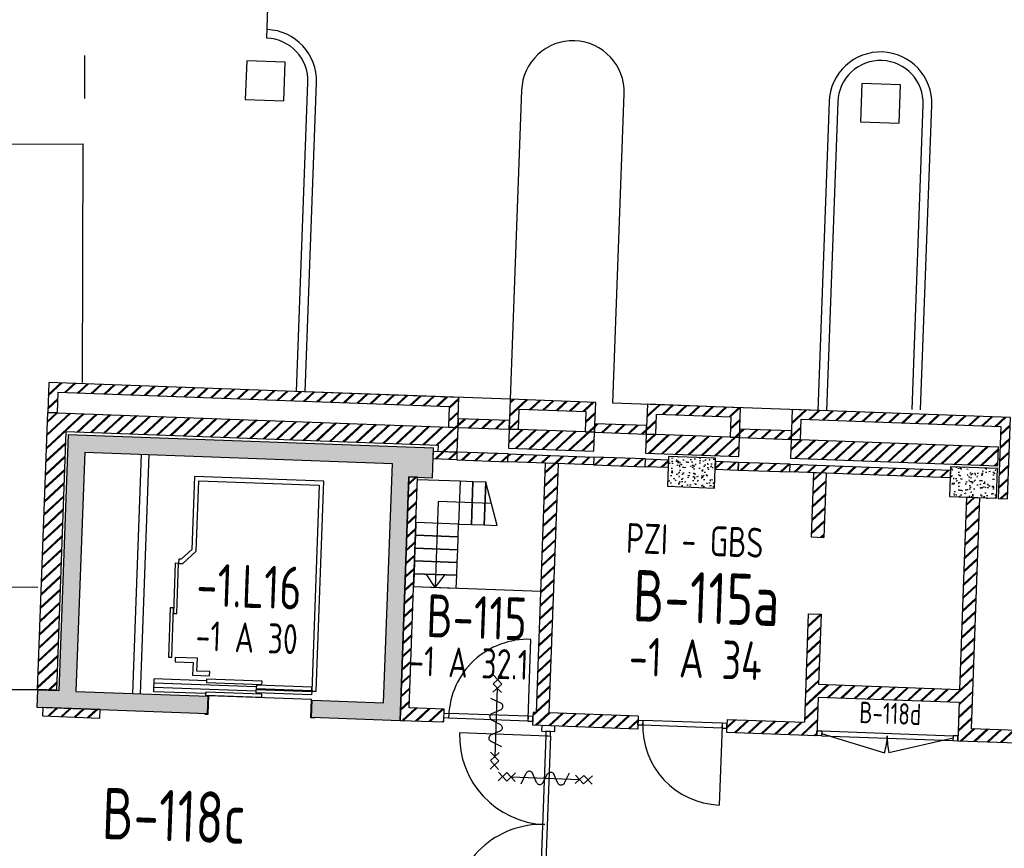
# Model space of a CAD drawing. Header units: millimetres. Extents: x 119024465 to 119292677, y 483022511 to 483148062.
# Tile 108 of 162: x 119175810 to 119187324, y 483088914 to 483098605. Entities that reach past the tile are written whole.
import ezdxf
from ezdxf.enums import TextEntityAlignment as Align

# ---------------------------------------------------------------- set-up
doc = ezdxf.new("R2010")
doc.units = ezdxf.units.MM
doc.header["$LTSCALE"] = 100
doc.layers.get('0').update_dxf_attribs({"linetype": 'CONTINUOUS'})
for name, color, linetype in [('AL21----', 1, 'CONTINUOUS'), ('AL21----_ARC', 8, 'CONTINUOUS'), ('AL22----', 2, 'CONTINUOUS'), ('AL22----_ARC', 8, 'CONTINUOUS'), ('AL24----', 3, 'CONTINUOUS'), ('AL28----', 4, 'CONTINUOUS'), ('AL28----_ARC', 8, 'CONTINUOUS'), ('AL32----', 6, 'CONTINUOUS'), ('AL66----', 11, 'CONTINUOUS'), ('AL90----', 8, 'CONTINUOUS'), ('BT00----_HOTELNRS', 3, 'CONTINUOUS'), ('BT00----_RUIMTENRS', 7, 'CONTINUOUS'), ('BT00----_TEKST', 1, 'CONTINUOUS'), ('Overlap', 8, 'CONTINUOUS')]:
    doc.layers.add(name, color=color, linetype=linetype)
doc.styles.get("Standard").update_dxf_attribs({"font": 'ISOCP.SHX'})
pattern_1 = [(42.91200747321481, (119153097.5669324, 483019764.0029071), (-74.89618102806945, 80.56402464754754), []), (42.91200747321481, (119153098.1134465, 483019778.9929479), (-74.89618102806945, 80.56402464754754), [])]

# ---------------------------------------------------------------- blocks, each defined once
blk = doc.blocks.new('KOLOM')
at = {"layer": 'AL28----', "linetype": 'Continuous'}
for p, q in [((0.5, 0.5), (-0.5, 0.5)), ((-0.5, 0.5), (-0.5, -0.5)), ((0.5, -0.5), (0.5, 0.5)), ((-0.5, -0.5), (0.5, -0.5))]:
    blk.add_line(p, q, dxfattribs=at)
blk = doc.blocks.new('550x350')
at = {"layer": 'AL28----_ARC'}
h = blk.add_hatch(dxfattribs=at)
h.set_pattern_fill('AR-CONC', color=256, style=0)
h.set_pattern_definition([(49.99999999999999, (-57568.72900889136, -77641.3486842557), (182.184668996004, -15.93908553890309), [19.05, -209.55]), (355, (-57568.72900889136, -77641.3486842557), (-35.24282597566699, 191.05664288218), [15.24, -167.64]), (100.451, (-57553.54700889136, -77642.67693425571), (146.9425016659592, 175.1166878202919), [16.19, -178.09]), (46.18420000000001, (-57568.72900889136, -77590.5486842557), (271.0790408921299, -42.04232793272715), [28.575, -314.325]), (96.6356, (-57546.13910889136, -77594.0521842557), (237.4042344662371, 247.4255558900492), [24.285, -267.135]), (351.1840000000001, (-57568.72900889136, -77590.5486842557), (237.4046058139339, 247.4251178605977), [22.86, -251.46]), (21, (-57543.32900889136, -77603.2486842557), (151.6148798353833, -102.2655185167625), [19.05, -209.55]), (326.0000000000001, (-57543.32900889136, -77603.2486842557), (61.80202834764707, 184.1879661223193), [15.24, -167.64]), (71.4514, (-57530.69450889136, -77611.7707842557), (213.4164907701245, 81.92285771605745), [16.19, -178.09]), (37.50000000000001, (-57568.72900889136, -77641.3486842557), (3.088603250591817, 84.55503887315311), [0, -165.608, 0, -170.18, 0, -168.275]), (7.499999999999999, (-57568.72900889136, -77641.3486842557), (66.81966251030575, 100.1805748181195), [0, -97.02799999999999, 0, -161.798, 0, -64.135]), (327.5, (-57625.37100889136, -77641.3486842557), (135.5905951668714, -5.728743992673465), [0, -63.5, 0, -198.12, 0, -262.89]), (317.5, (-57650.77100889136, -77641.3486842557), (148.129181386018, 25.42649103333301), [0, -82.55, 0, -131.572, 0, -186.69])])
h.paths.add_polyline_path([(-275, 175), (-275, -175), (275, -174.9999999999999), (275, 175)])
at = {"layer": 'AL28----', "xscale": 550, "yscale": 350, "zscale": 2600}
blk.add_blockref('KOLOM', (0, 0), dxfattribs=at)
blk = doc.blocks.new('114-31d')
at = {"color": 0, "linetype": 'Continuous'}
for p, q in [((-49.99999994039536, 550.0000000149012), (50.00000011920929, 450.0000000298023)), ((50.00000005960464, 550.0000000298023), (-49.99999988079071, 450.0000000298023)), ((-49.99999988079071, 450), (50.00000017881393, 350)), ((50.00000017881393, 450.0000000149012), (-49.99999988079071, 350)), ((5.960464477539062e-08, 400.0000000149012), (5.960464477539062e-08, -399.9999999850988)), ((-75.22076374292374, 278.9749931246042), (52.90113961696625, 224.7435648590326)), ((-53.78419476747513, 99.46940441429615), (53.34266722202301, 150.8047561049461)), ((-53.34266710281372, 25.53059563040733), (53.34266722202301, -25.53059560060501)), ((-53.34266710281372, -150.2564351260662), (52.90113961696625, -99.4694043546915)), ((-53.78419470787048, -224.195243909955), (74.77923625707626, -278.9116318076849)), ((-49.99999988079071, -349.9999998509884), (50.00000023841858, -449.9999998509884)), ((50.00000023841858, -349.9999998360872), (-49.99999982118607, -449.9999998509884)), ((-49.99999988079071, -449.9999998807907), (50.00000017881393, -549.9999998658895)), ((50.00000023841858, -449.9999998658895), (-49.99999976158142, -549.9999998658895))]:
    blk.add_line(p, q, dxfattribs=at)
for points in [[(74.77923625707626, 187.6370802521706, 0.1085803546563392), (71.0617071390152, 204.5540473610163, 0.1021137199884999), (60.13457530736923, 219.3489430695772, 0.04519307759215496), (52.90113961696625, 224.7435648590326, 0.02457701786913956)], [(53.34266722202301, 150.8047561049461, 0.04259042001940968), (60.13457530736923, 155.9252174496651, 0.1021137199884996), (71.0617071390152, 170.7201131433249, 0.1085803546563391), (74.77923625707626, 187.6370802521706, 0.1085803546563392)], [(-53.78419476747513, 99.46940441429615, 0.04259042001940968), (-60.57610279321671, 94.34894305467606, 0.1021137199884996), (-71.50323468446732, 79.55404734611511, 0.1085803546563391), (-75.22076374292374, 62.63708026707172, 0.1085803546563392)], [(-75.22076374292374, 62.63708026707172, 0.1085803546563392), (-71.50323468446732, 45.72011315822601, 0.1021137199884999), (-60.57610279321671, 30.92521744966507, 0.04519307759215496), (-53.34266710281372, 25.53059563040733, 0.02457701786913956)], [(74.77923625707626, -62.36291974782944, -0.1085803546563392), (71.06170719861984, -79.27988685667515, -0.1021137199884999), (60.13457530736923, -94.07478253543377, -0.04519307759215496), (52.90113961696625, -99.4694043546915, -0.02457701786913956)], [(53.34266722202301, -25.53059560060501, -0.04259042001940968), (60.13457530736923, -30.65105694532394, -0.1021137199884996), (71.0617071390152, -45.44595263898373, -0.1085803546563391), (74.77923625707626, -62.36291974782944, -0.1085803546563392)], [(-75.22076374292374, -187.3629197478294, -0.1085803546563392), (-71.50323462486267, -170.4459526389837, -0.1021137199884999), (-60.57610285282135, -155.6510569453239, -0.04519307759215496), (-53.34266710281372, -150.2564351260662, -0.02457701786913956)], [(-53.78419470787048, -224.195243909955, -0.04259042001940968), (-60.57610279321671, -219.0747825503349, -0.1021137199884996), (-71.50323462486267, -204.279886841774, -0.1085803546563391), (-75.22076374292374, -187.3629197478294, -0.1085803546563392)]]:
    blk.add_lwpolyline(points, format="xyb", dxfattribs=at)

msp = doc.modelspace()

# ---------------------------------------------------------------- hatches: boundary and pattern name
at = {"layer": 'AL21----_ARC'}
h = msp.add_hatch(dxfattribs=at)
h.set_pattern_fill('SCHOON', color=256, scale=2, angle=-2.087992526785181, style=0, pattern_type=2)
h.set_pattern_definition(pattern_1)
h.paths.add_polyline_path([(119176246.7039561, 483094008.3208994), (119176136.7769904, 483094012.3286701), (119176149.528988, 483094362.0962881), (119180946.342034, 483094187.2117502), (119180933.5900365, 483093837.4441323), (119180823.6630708, 483093841.4519029), (119180832.4072977, 483094081.2925553), (119176255.448183, 483094248.1615517)])
edge = h.paths.add_edge_path(flags=16)
edge.add_line((119180823.6630708, 483093841.4519029), (119180933.5900365, 483093837.4441323))
h = msp.add_hatch(dxfattribs=at)
h.set_pattern_fill('SCHOON', color=256, scale=2, angle=-2.087992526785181, style=0, pattern_type=2)
h.set_pattern_definition(pattern_1)
h.paths.add_polyline_path([(119182545.279716, 483094128.9169043), (119181545.9436648, 483094165.351183), (119181533.1916672, 483093815.5835651), (119181643.1186328, 483093811.5757944), (119181651.8628597, 483094051.4164467), (119182431.3449797, 483094022.9977093), (119182422.6007528, 483093783.157057), (119182532.5277185, 483093779.1492864)])
h = msp.add_hatch(dxfattribs=at)
h.set_pattern_fill('SCHOON', color=256, scale=2, angle=-2.087992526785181, style=0, pattern_type=2)
h.set_pattern_definition(pattern_1)
h.paths.add_polyline_path([(119184239.1543229, 483094067.1608019), (119183149.878027, 483094106.8741657), (119183137.1260295, 483093757.1065477), (119183247.0529951, 483093753.0987771), (119183255.797222, 483093992.9394294), (119184125.2195866, 483093961.2416069), (119184116.4753597, 483093721.4009546), (119184226.4023253, 483093717.3931839)])
h = msp.add_hatch(dxfattribs=at)
h.set_pattern_fill('SCHOON', color=256, scale=2, angle=-2.087992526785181, style=0, pattern_type=2)
h.set_pattern_definition(pattern_1)
h.paths.add_polyline_path([(119176018.547756, 483090769.4831837), (119176136.7769904, 483094012.3286701), (119180933.5900365, 483093837.4441323), (119180923.0240956, 483093547.6366773), (119180703.1701644, 483093555.6522188), (119180705.7205639, 483093625.6057424), (119176348.6153804, 483093784.4591975), (119176238.4016873, 483090761.4676425)])
h = msp.add_hatch(dxfattribs=at)
h.set_pattern_fill('SCHOON', color=256, scale=2, angle=-2.087992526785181, style=0, pattern_type=2)
h.set_pattern_definition(pattern_1)
h.paths.add_polyline_path([(119187397.0562449, 483093952.0284812), (119184843.7526339, 483094045.1180633), (119184831.0006363, 483093695.3504453), (119184940.927602, 483093691.3426747), (119184949.6718289, 483093931.183327), (119187283.1215085, 483093846.1092862), (119187252.5167144, 483093006.6670032), (119187362.4436801, 483093002.6592325)])
h = msp.add_hatch(dxfattribs=at)
h.set_pattern_fill('SCHOON', color=256, scale=2, angle=-2.087992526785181, style=0, pattern_type=2)
h.set_pattern_definition(pattern_1)
h.paths.add_polyline_path([(119180933.5900365, 483093837.4441323), (119181533.1916672, 483093815.5835651), (119181536.8350951, 483093915.5171702), (119180937.2334643, 483093937.3777374)])
h = msp.add_hatch(dxfattribs=at)
h.set_pattern_fill('SCHOON', color=256, scale=2, angle=-2.087992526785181, style=0, pattern_type=2)
h.set_pattern_definition(pattern_1)
h.paths.add_polyline_path([(119182532.5277185, 483093779.1492864), (119183137.1260295, 483093757.1065477), (119183140.7694573, 483093857.0401529), (119182536.1711463, 483093879.0828915)])
h = msp.add_hatch(dxfattribs=at)
h.set_pattern_fill('SCHOON', color=256, scale=2, angle=-2.087992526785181, style=0, pattern_type=2)
h.set_pattern_definition(pattern_1)
h.paths.add_polyline_path([(119181525.1761259, 483093595.7296338), (119182524.5121772, 483093559.2953551), (119182532.5277185, 483093779.1492864), (119181533.1916672, 483093815.5835651)])
h = msp.add_hatch(dxfattribs=at)
h.set_pattern_fill('SCHOON', color=256, scale=2, angle=-2.087992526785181, style=0, pattern_type=2)
h.set_pattern_definition(pattern_1)
h.paths.add_polyline_path([(119183129.1104882, 483093537.2526165), (119184218.386784, 483093497.5392527), (119184226.4023253, 483093717.3931839), (119183137.1260295, 483093757.1065477)])
h = msp.add_hatch(dxfattribs=at)
h.set_pattern_fill('SCHOON', color=256, scale=2, angle=-2.087992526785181, style=0, pattern_type=2)
h.set_pattern_definition(pattern_1)
h.paths.add_polyline_path([(119184226.4023253, 483093717.3931839), (119184831.0006363, 483093695.3504453), (119184834.6440642, 483093795.2840505), (119184230.0457532, 483093817.3267891)])
h = msp.add_hatch(dxfattribs=at)
h.set_pattern_fill('SCHOON', color=256, scale=2, angle=-2.087992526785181, style=0, pattern_type=2)
h.set_pattern_definition(pattern_1)
h.paths.add_polyline_path([(119184822.985095, 483093475.496514), (119187246.3750193, 483093387.1433882), (119187254.3905606, 483093606.9973195), (119184831.0006363, 483093695.3504453)])
h = msp.add_hatch(dxfattribs=at)
h.set_pattern_fill('SCHOON', color=256, scale=2, angle=-2.087992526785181, style=0, pattern_type=2)
h.set_pattern_definition(pattern_1)
h.paths.add_polyline_path([(119180919.7450106, 483093457.6964328), (119180644.9275964, 483093467.7158593), (119180648.2066815, 483093557.6561038), (119180923.0240956, 483093547.6366774)])
h = msp.add_hatch(dxfattribs=at)
h.set_pattern_fill('SCHOON', color=256, scale=2, angle=-2.087992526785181, style=0, pattern_type=2)
h.set_pattern_definition(pattern_1)
h.paths.add_polyline_path([(119180919.7450106, 483093457.6964328), (119181519.3466413, 483093435.8358656), (119181522.6257264, 483093525.7761102), (119180923.0240956, 483093547.6366774)])
h = msp.add_hatch(dxfattribs=at)
h.set_pattern_fill('SCHOON', color=256, scale=2, angle=-2.087992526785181, style=0, pattern_type=2)
h.set_pattern_definition(pattern_1)
h.paths.add_polyline_path([(119181522.6257264, 483093525.7761102), (119182521.9617776, 483093489.3418315), (119182518.6826925, 483093399.4015869), (119181519.3466413, 483093435.8358656)])
h = msp.add_hatch(dxfattribs=at)
h.set_pattern_fill('SCHOON', color=256, scale=2, angle=-2.087992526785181, style=0, pattern_type=2)
h.set_pattern_definition(pattern_1)
h.paths.add_polyline_path([(119182518.6826925, 483093399.4015869), (119183123.2810036, 483093377.3588482), (119183126.5600886, 483093467.2990928), (119182521.9617776, 483093489.3418313)])
h = msp.add_hatch(dxfattribs=at)
h.set_pattern_fill('SCHOON', color=256, scale=2, angle=-2.087992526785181, style=0, pattern_type=2)
h.set_pattern_definition(pattern_1)
h.paths.add_polyline_path([(119183393.1017377, 483093367.5215932), (119183123.2810036, 483093377.3588482), (119183126.5600886, 483093467.2990928), (119183396.3808228, 483093457.4618376)])
h = msp.add_hatch(dxfattribs=at)
h.set_pattern_fill('SCHOON', color=256, scale=2, angle=-2.087992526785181, style=0, pattern_type=2)
h.set_pattern_definition(pattern_1)
h.paths.add_polyline_path([(119183942.7365659, 483093347.4827397), (119184212.5572994, 483093337.6454845), (119184215.8363845, 483093427.5857289), (119183946.0156509, 483093437.4229841)])
h = msp.add_hatch(dxfattribs=at)
h.set_pattern_fill('SCHOON', color=256, scale=2, angle=-2.087992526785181, style=0, pattern_type=2)
h.set_pattern_definition(pattern_1)
h.paths.add_polyline_path([(119184212.5572994, 483093337.6454845), (119184817.1556104, 483093315.6027458), (119184820.4346955, 483093405.5429905), (119184215.8363845, 483093427.5857291)])
h = msp.add_hatch(dxfattribs=at)
h.set_pattern_fill('SCHOON', color=256, scale=2, angle=-2.087992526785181, style=0, pattern_type=2)
h.set_pattern_definition(pattern_1)
h.paths.add_polyline_path([(119186690.9107068, 483093247.2884732), (119184817.1556104, 483093315.6027458), (119184820.4346955, 483093405.5429905), (119186694.1897919, 483093337.2287179)])
at = {"layer": 'AL22----_ARC'}
h = msp.add_hatch(dxfattribs=at)
h.set_pattern_fill('SCHOON', color=256, scale=2, angle=-2.087992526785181, style=0, pattern_type=2)
h.set_pattern_definition(pattern_1)
h.paths.add_polyline_path([(119182108.9549115, 483093414.3396412), (119181959.0545039, 483093419.8047829), (119181852.66641, 483090501.7435132), (119181812.692968, 483090503.2008844), (119181807.2278262, 483090353.3004768), (119183036.4111692, 483090308.4863139), (119183041.876311, 483090458.3867217), (119182002.5668177, 483090496.2783715)])
h = msp.add_hatch(dxfattribs=at)
h.set_pattern_fill('SCHOON', color=256, scale=2, angle=-2.087992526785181, style=0, pattern_type=2)
h.set_pattern_definition(pattern_1)
h.paths.add_polyline_path([(119185241.8734328, 483093300.1181774), (119185214.5477237, 483092550.6161389), (119185064.6473161, 483092556.0812808), (119185091.9730251, 483093305.5833192)])
h = msp.add_hatch(dxfattribs=at)
h.set_pattern_fill('SCHOON', color=256, scale=2, angle=-2.087992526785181, style=0, pattern_type=2)
h.set_pattern_definition(pattern_1)
h.paths.add_polyline_path([(119180258.2569467, 483090409.7736088), (119180767.9183328, 483090391.1921266), (119180773.3834747, 483090541.0925343), (119180363.6556937, 483090556.0305886), (119180462.0282462, 483093254.237927), (119180362.094641, 483093257.8813548)])
h = msp.add_hatch(dxfattribs=at)
h.set_pattern_fill('SCHOON', color=256, scale=2, angle=-2.087992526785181, style=0, pattern_type=2)
h.set_pattern_definition(pattern_1)
h.paths.add_polyline_path([(119186882.762376, 483093020.1476864), (119187032.6627831, 483093014.6825446), (119186934.2902306, 483090316.475206), (119187627.8100435, 483090291.1905242), (119187622.3449017, 483090141.2901165), (119186778.9246817, 483090172.0399402), (119186795.3201071, 483090621.7411632), (119185146.4156225, 483090681.8577231), (119185130.0201971, 483090232.1565), (119184075.7206625, 483090270.5946641), (119184081.1858043, 483090420.4950718), (119184985.5849313, 483090387.5220495), (119185031.8564652, 483091656.6788346), (119185181.7568729, 483091651.2136928), (119185151.8807644, 483090831.7581308), (119186800.7852489, 483090771.6415709)])
h = msp.add_hatch(dxfattribs=at)
h.set_pattern_fill('SCHOON', color=256, scale=2, angle=-2.087992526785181, style=0, pattern_type=2)
h.set_pattern_definition(pattern_1)
h.paths.add_polyline_path([(119176097.3755458, 483090461.4066035), (119176746.9439791, 483090437.7243223), (119176750.587407, 483090537.6579275), (119176101.0189737, 483090561.3402086)])
at = {"layer": 'AL28----_ARC'}
h = msp.add_hatch(dxfattribs=at)
h.set_pattern_fill('AR-CONC', color=256, angle=-2.087992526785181, style=0)
h.set_pattern_definition([(47.91200747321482, (119153097.5669324, 483019764.0029071), (181.4829786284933, -22.56626980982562), [19.05, -209.55]), (352.9120074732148, (119153097.5669324, 483019764.0029071), (-28.25841556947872, 192.213838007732), [15.24, -167.64]), (98.3630074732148, (119153112.6904584, 483019762.1223937), (153.2251895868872, 169.6466752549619), [16.19, -178.09]), (44.09620747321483, (119153099.4177937, 483019814.7691785), (269.3672764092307, -51.89098330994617), [28.575, -314.3249999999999]), (94.54760747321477, (119153121.8650477, 483019810.4449579), (246.2613818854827, 238.6116259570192), [24.285, -267.135]), (349.0960074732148, (119153099.4177937, 483019814.7691785), (246.2617370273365, 238.6111746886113), [22.86, -251.46]), (18.91200747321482, (119153124.3382141, 483019801.15218), (147.7882449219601, -107.7215982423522), [19.05, -209.55]), (323.9120074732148, (119153124.3382141, 483019801.15218), (68.47175066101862, 181.813962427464), [15.24, -167.64]), (69.36340747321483, (119153136.6538288, 483019792.1754093), (216.2595933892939, 74.09278923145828), [16.19, -178.09]), (35.41200747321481, (119153097.5669324, 483019764.0029071), (6.1672544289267, 84.38636762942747), [0, -165.608, 0, -170.18, 0, -168.275]), (5.412007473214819, (119153097.5669324, 483019764.0029071), (70.42530466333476, 97.67953384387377), [0, -97.028, 0, -161.798, 0, -64.135]), (325.4120074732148, (119153040.9625397, 483019766.0666175), (135.2918473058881, -10.66508593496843), [0, -63.49999999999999, 0, -198.12, 0, -262.8899999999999]), (315.4120074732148, (119153015.579404, 483019766.9920482), (148.9572270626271, 20.01262926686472), [0, -82.54999999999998, 0, -131.572, 0, -186.69])])
h.paths.add_polyline_path([(119180258.2569467, 483090409.7736088), (119180362.094641, 483093257.8813548), (119180636.9120551, 483093247.8619282), (119180649.6640527, 483093597.6295462), (119176377.5024336, 483093753.3860876), (119176268.1995974, 483090755.3779338), (119176018.3655846, 483090764.4865035), (119176011.0787289, 483090564.6192933), (119178004.7541514, 483090491.9329073), (119178012.0410071, 483090691.8001175), (119176468.0668077, 483090748.091078), (119176570.0827881, 483093546.2320216), (119180167.6925726, 483093415.0686182), (119180065.6765922, 483090616.9276748), (119179231.2309897, 483090647.3502975), (119179223.9441339, 483090447.4830872)])

# ---------------------------------------------------------------- linework, layer by layer
at = {"layer": 'AL21----'}
for p, q in [((119176149.528988, 483094362.0962881), (119176136.7769904, 483094012.3286701)), ((119180946.342034, 483094187.2117502), (119176149.528988, 483094362.0962881)), ((119176255.448183, 483094248.1615517), (119176246.7039561, 483094008.3208994)), ((119176255.448183, 483094248.1615517), (119180832.4072977, 483094081.2925553)), ((119180933.5900365, 483093837.4441323), (119180946.342034, 483094187.2117502)), ((119180832.4072977, 483094081.2925553), (119180823.6630708, 483093841.4519029)), ((119176246.7039561, 483094008.3208994), (119176136.7769904, 483094012.3286701)), ((119180823.6630708, 483093841.4519029), (119180933.5900365, 483093837.4441323)), ((119180823.6630708, 483093841.4519029), (119180933.5900365, 483093837.4441323))]:
    msp.add_line(p, q, dxfattribs=at)
for points in [[(119182545.279716, 483094128.9169043), (119181545.9436648, 483094165.351183), (119181533.1916672, 483093815.5835651), (119181643.1186328, 483093811.5757944), (119181651.8628597, 483094051.4164467), (119182431.3449797, 483094022.9977093), (119182422.6007528, 483093783.157057), (119182532.5277185, 483093779.1492864), (119182545.279716, 483094128.9169043)], [(119184239.1543229, 483094067.1608019), (119183149.878027, 483094106.8741657), (119183137.1260295, 483093757.1065477), (119183247.0529951, 483093753.0987771), (119183255.797222, 483093992.9394294), (119184125.2195866, 483093961.2416069), (119184116.4753597, 483093721.4009546), (119184226.4023253, 483093717.3931839), (119184239.1543229, 483094067.1608019)], [(119187397.0562449, 483093952.0284812), (119184843.7526339, 483094045.1180633), (119184831.0006363, 483093695.3504453), (119184940.927602, 483093691.3426747), (119184949.6718289, 483093931.183327), (119187283.1215085, 483093846.1092862), (119187252.5167144, 483093006.6670032), (119187362.4436801, 483093002.6592325), (119187397.0562449, 483093952.0284812)]]:
    msp.add_lwpolyline(points, dxfattribs=at)
for points in [[(119176018.547756, 483090769.4831837), (119176136.7769904, 483094012.3286701), (119180933.5900365, 483093837.4441323), (119180923.0240956, 483093547.6366773), (119180703.1701644, 483093555.6522188), (119180705.7205639, 483093625.6057424), (119176348.6153804, 483093784.4591975), (119176238.4016873, 483090761.4676425)], [(119180933.5900365, 483093837.4441323), (119181533.1916672, 483093815.5835651), (119181536.8350951, 483093915.5171702), (119180937.2334643, 483093937.3777374)], [(119182532.5277185, 483093779.1492864), (119183137.1260295, 483093757.1065477), (119183140.7694573, 483093857.0401529), (119182536.1711463, 483093879.0828915)], [(119181525.1761259, 483093595.7296338), (119182524.5121772, 483093559.2953551), (119182532.5277185, 483093779.1492864), (119181533.1916672, 483093815.5835651)], [(119183129.1104882, 483093537.2526165), (119184218.386784, 483093497.5392527), (119184226.4023253, 483093717.3931839), (119183137.1260295, 483093757.1065477)], [(119184226.4023253, 483093717.3931839), (119184831.0006363, 483093695.3504453), (119184834.6440642, 483093795.2840505), (119184230.0457532, 483093817.3267891)], [(119184822.985095, 483093475.496514), (119187246.3750193, 483093387.1433882), (119187254.3905606, 483093606.9973195), (119184831.0006363, 483093695.3504453)], [(119180919.7450106, 483093457.6964328), (119180644.9275964, 483093467.7158593), (119180648.2066815, 483093557.6561038), (119180923.0240956, 483093547.6366774)], [(119180919.7450106, 483093457.6964328), (119181519.3466413, 483093435.8358656), (119181522.6257264, 483093525.7761102), (119180923.0240956, 483093547.6366774)], [(119181522.6257264, 483093525.7761102), (119182521.9617776, 483093489.3418315), (119182518.6826925, 483093399.4015869), (119181519.3466413, 483093435.8358656)], [(119182518.6826925, 483093399.4015869), (119183123.2810036, 483093377.3588482), (119183126.5600886, 483093467.2990928), (119182521.9617776, 483093489.3418313)], [(119183393.1017377, 483093367.5215932), (119183123.2810036, 483093377.3588482), (119183126.5600886, 483093467.2990928), (119183396.3808228, 483093457.4618376)], [(119183942.7365659, 483093347.4827397), (119184212.5572994, 483093337.6454845), (119184215.8363845, 483093427.5857289), (119183946.0156509, 483093437.4229841)], [(119184212.5572994, 483093337.6454845), (119184817.1556104, 483093315.6027458), (119184820.4346955, 483093405.5429905), (119184215.8363845, 483093427.5857291)], [(119186690.9107068, 483093247.2884732), (119184817.1556104, 483093315.6027458), (119184820.4346955, 483093405.5429905), (119186694.1897919, 483093337.2287179)]]:
    msp.add_lwpolyline(points, close=True, dxfattribs=at)
at = {"layer": 'AL22----'}
for p, q in [((119177229.6445819, 483093522.1853977), (119177127.6286015, 483090724.0444542)), ((119177319.5848265, 483093518.9063126), (119177217.5688461, 483090720.7653691)), ((119181852.66641, 483090501.7435132), (119181959.0545039, 483093419.8047829)), ((119182108.9549115, 483093414.3396412), (119181959.0545039, 483093419.8047829)), ((119182002.5668177, 483090496.2783715), (119182108.9549115, 483093414.3396412)), ((119185091.9730251, 483093305.5833192), (119185064.6473161, 483092556.0812808)), ((119185241.8734328, 483093300.1181774), (119185091.9730251, 483093305.5833192)), ((119185241.8734328, 483093300.1181774), (119185214.5477237, 483092550.6161389)), ((119186882.762376, 483093020.1476864), (119186800.7852489, 483090771.6415709)), ((119186882.762376, 483093020.1476864), (119187032.6627831, 483093014.6825446)), ((119187032.6627831, 483093014.6825446), (119186934.2902306, 483090316.475206)), ((119185064.6473161, 483092556.0812808), (119185214.5477237, 483092550.6161389)), ((119185031.8564652, 483091656.6788346), (119184985.5849313, 483090387.5220495)), ((119185031.8564652, 483091656.6788346), (119185181.7568729, 483091651.2136928)), ((119185181.7568729, 483091651.2136928), (119185151.8807644, 483090831.7581308)), ((119185151.8807644, 483090831.7581308), (119186800.7852489, 483090771.6415709)), ((119185146.4156225, 483090681.8577231), (119185130.0201971, 483090232.1565)), ((119185146.4156225, 483090681.8577231), (119186795.3201071, 483090621.7411632)), ((119186795.3201071, 483090621.7411632), (119186778.9246817, 483090172.0399402)), ((119181812.692968, 483090503.2008844), (119181807.2278262, 483090353.3004768)), ((119181852.66641, 483090501.7435132), (119181812.692968, 483090503.2008844)), ((119183041.876311, 483090458.3867217), (119182002.5668177, 483090496.2783715)), ((119183041.876311, 483090458.3867217), (119183036.4111692, 483090308.4863139)), ((119184081.1858043, 483090420.4950718), (119184075.7206625, 483090270.5946641)), ((119184081.1858043, 483090420.4950718), (119184985.5849313, 483090387.5220495)), ((119183036.4111692, 483090308.4863139), (119181807.2278262, 483090353.3004768)), ((119181915.822334, 483090285.2987646), (119181918.1541279, 483090349.2562718)), ((119181915.822334, 483090285.2987646), (119182065.7227417, 483090279.8336227)), ((119182065.7227417, 483090279.8336227), (119182068.0545356, 483090343.79113)), ((119184075.7206625, 483090270.5946641), (119185130.0201971, 483090232.1565)), ((119186934.2902306, 483090316.475206), (119187627.8100435, 483090291.1905242)), ((119186778.9246817, 483090172.0399402), (119187622.3449017, 483090141.2901165))]:
    msp.add_line(p, q, dxfattribs=at)
msp.add_lwpolyline([(119180258.2569467, 483090409.7736088), (119180767.9183328, 483090391.1921266), (119180773.3834747, 483090541.0925343), (119180363.6556937, 483090556.0305886), (119180462.0282462, 483093254.237927), (119180362.094641, 483093257.8813548), (119180258.2569467, 483090409.7736088)], dxfattribs=at)
msp.add_lwpolyline([(119176077.3888248, 483090462.1352891), (119176746.9439791, 483090437.7243223), (119176750.587407, 483090537.6579275), (119176081.0322527, 483090562.0688941)], close=True, dxfattribs=at)
at = {"layer": 'AL24----'}
for p, q in [((119180960.6032435, 483093206.0407057), (119180460.9352178, 483093224.2578452)), ((119180705.0861148, 483092970.01671), (119180668.4761088, 483091965.8607317)), ((119181324.9754419, 483092947.4164841), (119180705.0861148, 483092970.01671)), ((119180668.4761084, 483091965.8607317), (119180561.1417365, 483092122.6938747)), ((119180668.4761088, 483091965.8607317), (119180786.9461344, 483092114.4613882))]:
    msp.add_line(p, q, dxfattribs=at)
for points in [[(119181092.2865118, 483092700.9075383), (119181110.5036511, 483093200.5755639), (119180960.6032435, 483093206.0407057), (119180942.3861041, 483092706.3726801)], [(119181242.1869195, 483092695.4423965), (119181260.4040588, 483093195.1104221), (119181110.5036511, 483093200.5755639), (119181092.2865118, 483092700.9075383)], [(119181392.0873271, 483092689.9772547), (119181260.4040588, 483093195.1104221), (119181260.4040588, 483093195.1104221), (119181242.1869194, 483092695.4423965)], [(119180437.2529367, 483092574.6894118), (119180936.9209623, 483092556.4722725), (119180942.3861041, 483092706.3726801), (119180442.7180785, 483092724.5898195)], [(119180431.7877949, 483092424.7890041), (119180931.4558205, 483092406.5718648), (119180936.9209623, 483092556.4722725), (119180437.2529367, 483092574.6894118)], [(119180426.3226531, 483092274.8885965), (119180925.9906787, 483092256.6714572), (119180931.4558205, 483092406.5718648), (119180431.7877949, 483092424.7890042)], [(119180420.8575112, 483092124.9881889), (119180920.5255369, 483092106.7710496), (119180925.9906787, 483092256.6714572), (119180426.3226531, 483092274.8885966)], [(119180415.3923694, 483091975.0877813), (119180915.060395, 483091956.8706419), (119180920.5255369, 483092106.7710496), (119180420.8575112, 483092124.988189)]]:
    msp.add_lwpolyline(points, close=True, dxfattribs=at)
at = {"layer": 'AL28----', "linetype": 'ByBlock'}
for p, q in [((119178463.8678579, 483098123.2705016), (119178447.4724324, 483097673.5692785)), ((119178913.5690809, 483098106.8750762), (119178463.8678579, 483098123.2705016)), ((119178897.1736555, 483097657.1738531), (119178913.5690809, 483098106.8750762)), ((119185659.0874269, 483097860.9436949), (119185642.6920015, 483097411.2424718)), ((119186108.78865, 483097844.5482695), (119185659.0874269, 483097860.9436949)), ((119186092.3932245, 483097394.8470465), (119186108.78865, 483097844.5482695)), ((119178447.4724324, 483097673.5692785), (119178897.1736555, 483097657.1738531)), ((119185642.6920015, 483097411.2424718), (119186092.3932245, 483097394.8470465))]:
    msp.add_line(p, q, dxfattribs=at)
at = {"layer": 'AL28----'}
for p, q in [((119176377.5024336, 483093753.3860876), (119176268.1995974, 483090755.3779338)), ((119176377.5024336, 483093753.3860876), (119180649.6640527, 483093597.6295462)), ((119176570.0827881, 483093546.2320216), (119176468.0668077, 483090748.091078)), ((119176570.0827881, 483093546.2320216), (119180167.6925726, 483093415.0686182)), ((119180636.9120551, 483093247.8619282), (119180649.6640527, 483093597.6295462)), ((119180065.6765922, 483090616.9276748), (119180167.6925726, 483093415.0686182)), ((119180258.2569467, 483090409.7736088), (119180362.094641, 483093257.8813548)), ((119180362.094641, 483093257.8813548), (119180636.9120551, 483093247.8619282)), ((119176018.3655846, 483090764.4865035), (119176011.0787289, 483090564.6192933)), ((119176268.1995974, 483090755.3779338), (119176018.3655846, 483090764.4865035)), ((119176468.0668077, 483090748.091078), (119178012.0410071, 483090691.8001175)), ((119178004.7541514, 483090491.9329073), (119178012.0410071, 483090691.8001175)), ((119179223.9441339, 483090447.4830872), (119179231.2309897, 483090647.3502975)), ((119179231.2309897, 483090647.3502975), (119180065.6765922, 483090616.9276748)), ((119176011.0787289, 483090564.6192933), (119178004.7541514, 483090491.9329073)), ((119179223.9441339, 483090447.4830872), (119180258.2569467, 483090409.7736088))]:
    msp.add_line(p, q, dxfattribs=at)
msp.add_lwpolyline([(119180415.3923694, 483091975.0877814), (119181904.4030858, 483091920.8007061)], dxfattribs=at)
at = {"layer": 'AL28----_ARC'}
for p, q in [((119181546.7097537, 483094165.3232526), (119179148.3032307, 483094252.7655215)), ((119185144.3195382, 483094034.1598492), (119182745.9130152, 483094121.6021182))]:
    msp.add_line(p, q, dxfattribs=at)
at = {"layer": 'AL32----'}
for p, q in [((119181753.9975782, 483090430.2910002), (119181787.8085888, 483091357.6748558)), ((119180769.630744, 483090438.160921), (119180771.6710636, 483090494.1237398)), ((119180825.5935628, 483090436.1206014), (119180769.630744, 483090438.160921)), ((119180771.6710636, 483090494.1237398), (119180827.6338824, 483090492.0834203)), ((119180827.6338824, 483090492.0834203), (119180825.5935628, 483090436.1206014)), ((119181752.9774184, 483090402.3095907), (119180825.5935628, 483090436.1206014)), ((119181755.017738, 483090458.2724097), (119180827.6338824, 483090492.0834203)), ((119181755.017738, 483090458.2724097), (119181752.9774184, 483090402.3095907)), ((119181752.9774184, 483090402.3095907), (119181808.9402373, 483090400.2692711)), ((119181810.9805569, 483090456.23209), (119181755.017738, 483090458.2724097)), ((119181808.9402373, 483090400.2692711), (119181810.9805569, 483090456.23209)), ((119183038.1235803, 483090355.4551083), (119183040.1638999, 483090411.4179272)), ((119183040.1638999, 483090411.4179272), (119183096.1267188, 483090409.3776076)), ((119183096.1267188, 483090409.3776076), (119183094.0863992, 483090353.4147888)), ((119184023.5105744, 483090375.566597), (119183096.1267188, 483090409.3776076)), ((119181962.7911284, 483090283.5863534), (119181960.7508088, 483090227.6235345)), ((119182018.7539473, 483090281.5460338), (119181962.7911284, 483090283.5863534)), ((119182016.7136277, 483090225.5832149), (119182018.7539473, 483090281.5460338)), ((119183094.0863992, 483090353.4147888), (119183038.1235803, 483090355.4551083)), ((119184021.4702547, 483090319.603778), (119183094.0863992, 483090353.4147888)), ((119184022.4904145, 483090347.5851876), (119183988.6794039, 483089420.201332)), ((119184023.5105744, 483090375.566597), (119184021.4702547, 483090319.603778)), ((119184021.4702547, 483090319.603778), (119184077.4330736, 483090317.5634585)), ((119184079.4733932, 483090373.5262773), (119184023.5105744, 483090375.566597)), ((119184077.4330736, 483090317.5634585), (119184079.4733932, 483090373.5262773)), ((119185130.0201971, 483090232.1565), (119185132.0605167, 483090288.1193188)), ((119185132.0605167, 483090288.1193188), (119185188.0233356, 483090286.0789992)), ((119185188.0233356, 483090286.0789992), (119185185.983016, 483090230.1161804)), ((119185188.0233356, 483090286.0789992), (119186725.0021824, 483090230.0430786)), ((119181988.7322183, 483090226.6033747), (119180954.4194052, 483090264.3128532)), ((119181960.7508088, 483090227.6235345), (119181885.3318519, 483088158.9979085)), ((119182016.7136277, 483090225.5832149), (119181941.2946707, 483088156.9575889)), ((119181960.7508088, 483090227.6235345), (119182016.7136277, 483090225.5832149)), ((119185185.983016, 483090230.1161804), (119185130.0201971, 483090232.1565)), ((119185185.983016, 483090230.1161804), (119186722.9618628, 483090174.0802597)), ((119185187.0031758, 483090258.0975898), (119185922.0553754, 483090032.1346196)), ((119186723.9820226, 483090202.0616692), (119185974.4266596, 483090030.2252419)), ((119186725.0021824, 483090230.0430786), (119186722.9618628, 483090174.0802597)), ((119186722.9618628, 483090174.0802597), (119186778.9246817, 483090172.0399401)), ((119186780.9650013, 483090228.002759), (119186725.0021824, 483090230.0430786)), ((119186778.9246817, 483090172.0399401), (119186780.9650013, 483090228.002759))]:
    msp.add_line(p, q, dxfattribs=at)
for centre, radius, start, end in [((119181753.9975782, 483090430.2910002), 927.9999999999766, 87.91200707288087, 177.9120071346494), ((119184022.4904145, 483090347.5851876), 928.0000000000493, 177.9120071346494, 267.9120070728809), ((119181988.7322183, 483090226.6033747), 1035, 177.9120071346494, 267.9120070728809), ((119185187.0031758, 483090258.0975898), 769, 342.9120073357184, 357.9120071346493), ((119186723.9820226, 483090202.0616692), 769, 177.9120071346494, 192.9120069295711), ((119181913.3132613, 483088157.9777486), 1035, 87.91200707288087, 177.9120071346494)]:
    msp.add_arc(centre, radius, start, end, dxfattribs=at)
at = {"layer": 'AL66----'}
for p, q in [((119177376.7553488, 483090744.9816018), (119177382.2204905, 483090894.8820095)), ((119178576.4056521, 483090801.3106079), (119177380.3987766, 483090844.915207)), ((119177993.615776, 483090872.5914634), (119177382.2204905, 483090894.8820095)), ((119177988.1506342, 483090722.6910558), (119177376.7553488, 483090744.9816018)), ((119178574.5839382, 483090751.3438054), (119177378.5770627, 483090794.9484045)), ((119178022.3987104, 483090701.429135), (119179221.6019719, 483090657.7080005))]:
    msp.add_line(p, q, dxfattribs=at)
for points in [[(119179225.0632284, 483090752.6449255), (119179275.030031, 483090750.8232116), (119179364.6583566, 483093209.1898976), (119177855.6609192, 483093264.2056585), (119177824.535504, 483092410.4835409), (119177699.5069651, 483092294.251015), (119177670.2370898, 483092295.3181503), (119177668.4153758, 483092245.3513477), (119177718.3821784, 483092243.5296338), (119177873.7477279, 483092387.9648997), (119177903.8060078, 483093212.4171419), (119179312.8698401, 483093161.0448089), (119179225.0632284, 483090752.6449255)], [(119177974.7740699, 483090493.0259354), (119177974.4097271, 483090483.032575), (119178014.3831691, 483090481.5752038), (119178022.3987104, 483090701.429135)], [(119179253.9242155, 483090446.3900587), (119179253.5598727, 483090436.3966982), (119179213.5864306, 483090437.8540693), (119179221.6019719, 483090657.7080006)]]:
    msp.add_lwpolyline(points, dxfattribs=at)
for points in [[(119177607.0367951, 483091659.6987888), (119177647.0102371, 483091658.2414176), (119177668.4153758, 483092245.3513477), (119177628.4419338, 483092246.8087189)], [(119177548.3907852, 483091148.9964337), (119177588.3642272, 483091147.5390625), (119177609.4050232, 483091724.6556321), (119177569.4315811, 483091726.1130033)], [(119178032.6003085, 483090981.2432294), (119177882.6999008, 483090986.7083712), (119177888.1650426, 483091136.6087789), (119177628.3376693, 483091146.0816913), (119177626.5159553, 483091096.1148888), (119177836.3765261, 483091088.4636903), (119177830.9113843, 483090938.5632826), (119178030.7785945, 483090931.2764269)], [(119178642.4555238, 483090828.9224613), (119178643.9128949, 483090868.8959033), (119177994.3444616, 483090892.5781845), (119177992.8870904, 483090852.6047425)], [(119178638.4477531, 483090718.9954957), (119178636.9903819, 483090679.0220537), (119177987.4219486, 483090702.7043348), (119177988.8793198, 483090742.6777769)], [(119179224.881057, 483090747.6482452), (119179223.4236859, 483090707.6748031), (119178573.8552526, 483090731.3570843), (119178575.3126237, 483090771.3305264)], [(119179225.2453998, 483090757.6416057), (119179226.702771, 483090797.6150478), (119178577.1343376, 483090821.2973289), (119178575.6769665, 483090781.3238869)]]:
    msp.add_lwpolyline(points, close=True, dxfattribs=at)
at = {"layer": 'AL90----'}
for p, q in [((119178698.7378991, 483098389.8902029), (119178921.7335484, 483104812.6103233)), ((119176570.5729323, 483097685.3151031), (119176571.4900274, 483098187.2347345)), ((119170443.5078804, 483097129.4359116), (119176547.9445806, 483097151.5549061)), ((119176547.9445806, 483097151.5549061), (119176538.3057604, 483094362.6669943))]:
    msp.add_line(p, q, dxfattribs=at)
at = {"layer": 'AL90----', "linetype": 'ByBlock'}
for p, q in [((119179048.3696256, 483094256.4089493), (119179180.1887823, 483097872.005038)), ((119179148.3032307, 483094252.7655215), (119179280.1223875, 483097868.3616101)), ((119181678.5289104, 483097780.9193412), (119181546.7097537, 483094165.3232527)), ((119182745.9130152, 483094121.6021182), (119182877.732172, 483097737.1982068)), ((119185276.138695, 483097649.7559379), (119185144.3195382, 483094034.1598492)), ((119185376.0723001, 483097646.1125101), (119185244.2531433, 483094030.5164214)), ((119186245.5082224, 483094046.718116), (119186375.4083513, 483097609.6782313)), ((119186345.4418276, 483094043.0746883), (119186475.3419565, 483097606.0348035))]:
    msp.add_line(p, q, dxfattribs=at)
for centre, radius, start, end in [((119178680.5207567, 483097890.2221774), 599.9999999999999, 357.9120088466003, 87.91200712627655), ((119178680.5207567, 483097890.2221774), 499.9999999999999, 357.9120088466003, 87.91200712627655), ((119182278.1305412, 483097759.058774), 600.0000000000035, 87.91200712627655, 177.9120088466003), ((119182278.1305412, 483097759.058774), 599.9999999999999, 357.9120088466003, 87.91200712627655), ((119185875.7403257, 483097627.8953707), 599.9999999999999, 87.91200712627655, 177.9120088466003), ((119185875.7403257, 483097627.8953707), 599.9999999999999, 357.9120088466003, 87.91200712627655), ((119185875.7403257, 483097627.8953707), 499.9999999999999, 87.91200712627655, 177.9120088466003), ((119185875.7403257, 483097627.8953707), 499.9999999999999, 357.9120088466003, 87.91200712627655)]:
    msp.add_arc(centre, radius, start, end, dxfattribs=at)
at = {"layer": 'Overlap'}
for p, q in [((119169884.6873306, 483091993.6543713), (119176023.274637, 483091969.473874)), ((119169880.5399726, 483090793.6613984), (119176018.547756, 483090769.4831837))]:
    msp.add_line(p, q, dxfattribs=at)

# ---------------------------------------------------------------- block references
at = {"layer": 'AL28----', "rotation": 357.9120074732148}
for p in [(119183666.279609, 483093312.532044), (119186964.0885781, 483093192.2989243)]:
    msp.add_blockref('550x350', p, dxfattribs=at)
at = {"layer": 'AL32----'}
for p, rotation in [((119181379.7579959, 483090387.3554102), 357.912007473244), ((119181955.8058975, 483089733.1938938), 87.91200747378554)]:
    msp.add_blockref('114-31d', p, dxfattribs=dict(at, rotation=rotation))

# ---------------------------------------------------------------- texts
at = {"layer": 'BT00----_HOTELNRS', "width": 0.8}
for s, height, p in [('-1 A 30', 349.9999999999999, (119178458.4386234, 483091204.649523)), ('-1 A 34', 449.9999999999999, (119183705.2014119, 483090906.9559453)), ('-1 A 32.1', 349.9999999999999, (119181056.4407653, 483090908.6493127))]:
    msp.add_text(s, height=height, rotation=357.9091074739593, dxfattribs=at).set_placement(p, align=Align.CENTER)
at = {"layer": 'BT00----_RUIMTENRS', "width": 0.8}
for s, height, p in [('-1.L16', 499.9999999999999, (119178483.6691286, 483091727.0095006)), ('B-115a', 599.9999999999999, (119183827.9912079, 483091541.1897431)), ('B-115', 499.9999999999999, (119181146.18865, 483091365.2372285)), ('B-118d', 250, (119185986.4435793, 483090366.4996431)), ('B-118c', 599.9999999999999, (119177602.876814, 483088993.6792064))]:
    msp.add_text(s, height=height, rotation=357.9091074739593, dxfattribs=at).set_placement(p, align=Align.CENTER)
at = {"layer": 'BT00----_TEKST', "width": 0.8}
msp.add_text('PZI - GBS', height=349.9999999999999, rotation=357.9091074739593, dxfattribs=at).set_placement((119182896.6120446, 483092368.8303152))

doc.saveas('drawing.dxf')
